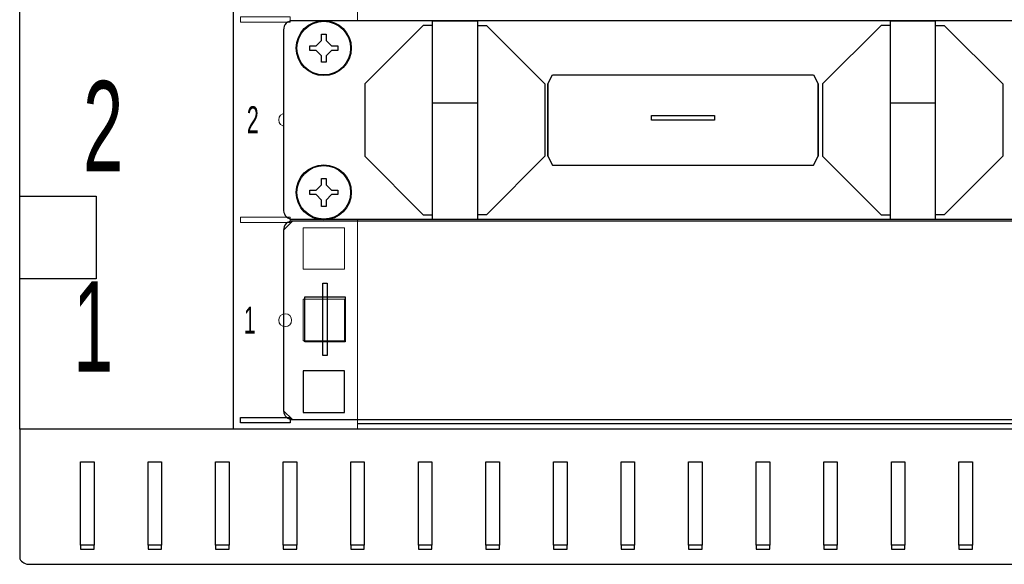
# Model space of a CAD drawing. Header units: millimetres. Extents: x 6880 to 8290, y 1205 to 1883.
# Tile 1 of 7: x 6880 to 7098, y 1399 to 1520. Entities that reach past the tile are written whole.
import ezdxf
from ezdxf.enums import TextEntityAlignment as Align

# ---------------------------------------------------------------- set-up
doc = ezdxf.new("R2010")
doc.units = ezdxf.units.MM
for name, color, linetype, lineweight in [('2DE_OBJ_BKT-pp', 7, 'Continuous', 25), ('2DE_OBJ_TXT', 7, 'Continuous', 15), ('2DE_TXT', 7, 'Continuous', 9), ('CP_DETAL', 7, 'Continuous', 9), ('CP_WIPEOUT', 7, 'Continuous', 15)]:
    doc.layers.add(name, color=color, linetype=linetype, lineweight=lineweight)
doc.styles.add('CP_ATTR', font='arial.ttf')
doc.styles.get("Standard").update_dxf_attribs({"font": 'ARIALN.TTF', "width": 0.8})

# ---------------------------------------------------------------- blocks, each defined once
blk = doc.blocks.new('2d_bkt_switchward_76_xa5uc2')
at = {"color": 7, "linetype": 'Continuous'}
blk.add_line((0, 63.52), (0, 81.82), dxfattribs=at)
for points in [[(0, 30), (0, 433.97)], [(47.5, 30), (47.5, 433.97)], [(0, 81.65), (17, 81.65), (17, 63.35), (0, 63.35)], [(62.9, 33.7), (72.1, 33.7), (72.1, 42.9), (62.9, 42.9), (62.9, 33.7)], [(62.9, 33.7), (72.1, 33.7), (72.1, 42.9), (62.9, 42.9), (62.9, 33.7)], [(62.9, 33.7), (72.1, 33.7), (72.1, 42.9), (62.9, 42.9), (62.9, 33.7)], [(62.9, 33.7), (72.1, 33.7), (72.1, 42.9), (62.9, 42.9), (62.9, 33.7)], [(62.9, 33.7), (72.1, 33.7), (72.1, 42.9), (62.9, 42.9), (62.9, 33.7)], [(49.01, 32.55), (60.01, 32.55), (60.01, 31.35), (49.01, 31.35), (49.01, 32.55)], [(49.01, 32.55), (60.01, 32.55), (60.01, 31.35), (49.01, 31.35), (49.01, 32.55)], [(49.01, 32.55), (60.01, 32.55), (60.01, 31.35), (49.01, 31.35), (49.01, 32.55)], [(49.01, 32.55), (60.01, 32.55), (60.01, 31.35), (49.01, 31.35), (49.01, 32.55)], [(49.01, 32.55), (60.01, 32.55), (60.01, 31.35), (49.01, 31.35), (49.01, 32.55)], [(75, 31.25), (525, 31.25)], [(13.5, 4.21), (13.5, 3.33), (16.5, 3.33), (16.5, 4.21), (13.5, 4.21), (13.5, 22.7), (16.5, 22.7), (16.5, 4.21)], [(28.5, 4.21), (28.5, 3.33), (31.5, 3.33), (31.5, 4.21), (28.5, 4.21), (28.5, 22.7), (31.5, 22.7), (31.5, 4.21)], [(43.5, 4.21), (43.5, 3.33), (46.5, 3.33), (46.5, 4.21), (43.5, 4.21), (43.5, 22.7), (46.5, 22.7), (46.5, 4.21)], [(58.5, 4.21), (58.5, 3.33), (61.5, 3.33), (61.5, 4.21), (58.5, 4.21), (58.5, 22.7), (61.5, 22.7), (61.5, 4.21)], [(73.5, 4.21), (73.5, 3.33), (76.5, 3.33), (76.5, 4.21), (73.5, 4.21), (73.5, 22.7), (76.5, 22.7), (76.5, 4.21)], [(88.5, 4.21), (88.5, 3.33), (91.5, 3.33), (91.5, 4.21), (88.5, 4.21), (88.5, 22.7), (91.5, 22.7), (91.5, 4.21)], [(103.5, 4.21), (103.5, 3.33), (106.5, 3.33), (106.5, 4.21), (103.5, 4.21), (103.5, 22.7), (106.5, 22.7), (106.5, 4.21)], [(118.5, 4.21), (118.5, 3.33), (121.5, 3.33), (121.5, 4.21), (118.5, 4.21), (118.5, 22.7), (121.5, 22.7), (121.5, 4.21)], [(133.5, 4.21), (133.5, 3.33), (136.5, 3.33), (136.5, 4.21), (133.5, 4.21), (133.5, 22.7), (136.5, 22.7), (136.5, 4.21)], [(148.5, 4.21), (148.5, 3.33), (151.5, 3.33), (151.5, 4.21), (148.5, 4.21), (148.5, 22.7), (151.5, 22.7), (151.5, 4.21)], [(163.5, 4.21), (163.5, 3.33), (166.5, 3.33), (166.5, 4.21), (163.5, 4.21), (163.5, 22.7), (166.5, 22.7), (166.5, 4.21)], [(178.5, 4.21), (178.5, 3.33), (181.5, 3.33), (181.5, 4.21), (178.5, 4.21), (178.5, 22.7), (181.5, 22.7), (181.5, 4.21)], [(193.5, 4.21), (193.5, 3.33), (196.5, 3.33), (196.5, 4.21), (193.5, 4.21), (193.5, 22.7), (196.5, 22.7), (196.5, 4.21)], [(208.5, 4.21), (208.5, 3.33), (211.5, 3.33), (211.5, 4.21), (208.5, 4.21), (208.5, 22.7), (211.5, 22.7), (211.5, 4.21)]]:
    blk.add_lwpolyline(points)
blk.add_lwpolyline([(0, 30), (0, 1.22, 0.291372), (2.25, 0), (597.75, 0, 0.254125), (600, 1.22), (600, 30), (0, 30)], format="xyb")
at = {"layer": 'CP_DETAL'}
for points in [[(75, 30), (75, 433.97)], [(49.01, 121.45), (60.01, 121.45), (60.01, 120.25), (49.01, 120.25), (49.01, 121.45)], [(62.9, 109.9), (72.1, 109.9), (72.1, 119.1), (62.9, 119.1), (62.9, 109.9)], [(62.9, 94.02), (72.1, 94.02), (72.1, 103.22), (62.9, 103.22), (62.9, 94.02)], [(62.9, 78.15), (72.1, 78.15), (72.1, 87.35), (62.9, 87.35), (62.9, 78.15)], [(49.01, 77), (60.01, 77), (60.01, 75.8), (49.01, 75.8), (49.01, 77)], [(62.9, 65.45), (72.1, 65.45), (72.1, 74.65), (62.9, 74.65), (62.9, 65.45)], [(62.9, 65.45), (72.1, 65.45), (72.1, 74.65), (62.9, 74.65), (62.9, 65.45)], [(62.9, 49.57), (72.1, 49.57), (72.1, 58.77), (62.9, 58.77), (62.9, 49.57)], [(62.9, 49.57), (72.1, 49.57), (72.1, 58.77), (62.9, 58.77), (62.9, 49.57)], [(62.9, 49.57), (72.1, 49.57), (72.1, 58.77), (62.9, 58.77), (62.9, 49.57)], [(62.9, 49.57), (72.1, 49.57), (72.1, 58.77), (62.9, 58.77), (62.9, 49.57)], [(62.9, 49.57), (72.1, 49.57), (72.1, 58.77), (62.9, 58.77), (62.9, 49.57)], [(62.9, 33.7), (72.1, 33.7), (72.1, 42.9), (62.9, 42.9), (62.9, 33.7)], [(49.01, 32.55), (60.01, 32.55), (60.01, 31.35), (49.01, 31.35), (49.01, 32.55)]]:
    blk.add_lwpolyline(points, dxfattribs=at)
for centre in [(58.94, 98.59), (58.94, 54.14), (58.94, 54.14), (58.94, 54.14), (58.94, 54.14), (58.94, 54.14)]:
    blk.add_circle(centre, 1.43, dxfattribs=at)
at = {"linetype": 'ByBlock', "style": 'CP_ATTR', "flags": 9}
for tag in ['NAME', 'NUMBER', 'GROUP', 'ARTICLE', 'PRODUCT-TYPE', 'ORDER-NO', 'PRODUCER', 'VOLTAGE', 'POWER', 'CHARACTER', 'OTHER', 'DIMS', 'MATERIAL', 'IP', 'WEIGHT']:
    blk.add_attdef(tag, text='', height=0.00005, dxfattribs=at).set_placement((67.27, 38.56), align=Align.MIDDLE_LEFT)
at = {"layer": '2DE_OBJ_TXT', "linetype": 'Continuous', "width": 0.7}
for s, p in [('2', (14.08, 87.2)), ('1', (11.84, 42.75))]:
    blk.add_text(s, height=20, dxfattribs=at).set_placement(p)
at = {"layer": '2DE_TXT', "linetype": 'Continuous', "width": 0.7}
for s, p in [('2', (50.42, 95.6)), ('1', (49.75, 51.15))]:
    blk.add_text(s, height=6, dxfattribs=at).set_placement(p)
at = {"layer": '2DE_TXT', "lineweight": 0, "style": 'CP_ATTR', "width": 0.8}
for tag, p in [('NAME', (1.74, 494.07)), ('ORDER-NO', (1.74, 476.47))]:
    blk.add_attdef(tag, text='', height=10, dxfattribs=at).set_placement(p, align=Align.MIDDLE_LEFT)
blk = doc.blocks.new('2d_bkt_switchward_192_fcruk22')
blk.add_lwpolyline([(-6.9, -37.95), (-6.9, -37.95), (-6.9, -37.95), (-6.9, -37.95), (471.7, -37.95), (471.7, -37.95), (471.7, -37.95, 0.41425), (473.7, -35.95), (473.7, -35.95), (473.7, 4.05, 0.414021), (471.7, 6.05), (471.7, 6.05), (-6.9, 6.05, 0.457803), (-8.9, 4.05), (-8.9, 4.05), (-8.9, -36.05, 0.414214), (-6.9, -37.95), (-6.9, -37.95)], format="xyb")
for points in [[(-0.23, -7.71), (0.77, -7.71), (0.77, -23.71), (-0.23, -23.71)], [(-4.23, -10.71), (4.77, -10.71), (4.77, -20.71), (-4.23, -20.71)]]:
    blk.add_lwpolyline(points, close=True)
at = {"layer": 'CP_WIPEOUT'}
for p, q in [((-6.9, 6.05), (-8.9, 4.05)), ((-6.9, 6.05), (-6.9, 6.05)), ((471.7, 6.05), (-6.9, 6.05)), ((-8.9, 4.05), (-8.9, -36.05)), ((-8.9, -36.05), (-6.9, -37.95)), ((-6.9, -37.95), (471.7, -37.95))]:
    blk.add_line(p, q, dxfattribs=at)
at = {"linetype": 'ByBlock', "style": 'CP_ATTR', "flags": 1}
for tag in ['ARTICLE', 'PRODUCT-TYPE', 'PRODUCER', 'CHARACTER', 'OTHER']:
    blk.add_attdef(tag, text='', height=0.00005, dxfattribs=at).set_placement((0, 0), align=Align.MIDDLE_LEFT)
at = {"layer": '2DE_TXT', "lineweight": 0, "style": 'CP_ATTR', "width": 0.8}
for tag, p in [('NAME', (553.7, -8.55)), ('ORDER-NO', (553.7, -26.15))]:
    blk.add_attdef(tag, text='', height=12, dxfattribs=at).set_placement(p, align=Align.MIDDLE_LEFT)
blk = doc.blocks.new('2d_n_bkt_138_z6zt8zc')
at = {"layer": '2DE_TXT', "lineweight": 0, "style": 'CP_ATTR', "width": 0.8}
for tag, p in [('NAME', (553.7, -8.55)), ('ORDER-NO', (553.7, -26.15))]:
    blk.add_attdef(tag, text='', height=12, dxfattribs=at).set_placement(p, align=Align.MIDDLE_LEFT)
blk.add_wipeout([(-8.9, 3.51), (-6.9, 6.05), (471.7, 6.05), (473.7, 4.05), (473.7, -35.95), (471.7, -37.95), (-6.9, -37.95), (-8.9, -36.05)]).dxf.layer = 'CP_WIPEOUT'
for p, q in [((-4.6, -34.63), (-4.6, -29.38)), ((-4.6, -34.63), (-4.6, -29.38)), ((4.6, -29.37), (4.6, -34.63))]:
    blk.add_line(p, q)
for points in [[(-6.9, -37.95), (-6.9, -37.95), (-6.9, -37.95), (-6.9, -37.95), (471.7, -37.95), (471.7, -37.95), (471.7, -37.95, 0.41425), (473.7, -35.95), (473.7, -35.95), (473.7, 4.05, 0.414021), (471.7, 6.05), (471.7, 6.05), (-6.9, 6.05, 0.457803), (-8.9, 4.05), (-8.9, 4.05), (-8.9, -36.05, 0.414214), (-6.9, -37.95), (-6.9, -37.95)], [(-2.75, 3.3), (-2.75, 3.3), (2.75, 3.3, -0.401538), (5.75, 0.3), (5.75, 0.3), (5.75, -0.3, -0.401538), (2.75, -3.3), (2.75, -3.3), (-2.75, -3.3, -0.401538), (-5.75, -0.3), (-5.75, -0.3), (-5.75, 0.2, -0.409645), (-2.75, 3.3), (-2.75, 3.3)], [(-2.75, -28.7), (-2.75, -28.7), (2.75, -28.7, -0.401538), (5.75, -31.7), (5.75, -31.7), (5.75, -32.3, -0.401538), (2.75, -35.3), (2.75, -35.3), (-2.75, -35.3, -0.401538), (-5.75, -32.3), (-5.75, -32.3), (-5.75, -31.8, -0.409645), (-2.75, -28.7), (-2.75, -28.7)]]:
    blk.add_lwpolyline(points, format="xyb")
for points in [[(24.1, 5.05), (22.1, 5.05), (9.1, -7.95), (9.1, -23.95), (22.1, -36.95), (24.1, -36.95)], [(24.1, 6.05), (24.1, -37.95), (34.1, -37.95)], [(24.1, 6.05), (34.1, 6.05), (34.1, -37.95)], [(34.1, 5.05), (36.1, 5.05), (49.1, -7.95), (49.1, -23.95), (36.1, -36.95), (34.1, -36.95)], [(125.75, 5.05), (123.75, 5.05), (110.75, -7.95), (110.75, -23.95), (123.75, -36.95), (125.75, -36.95)], [(125.75, 6.05), (125.75, -37.95), (135.75, -37.95)], [(125.75, 6.05), (135.75, 6.05), (135.75, -37.95)], [(135.75, 5.05), (137.75, 5.05), (150.75, -7.95), (150.75, -23.95), (137.75, -36.95), (135.75, -36.95)], [(49.75, -23.95), (49.75, -7.95), (50.75, -5.95), (108.75, -5.95), (109.75, -7.95), (109.75, -23.95)], [(49.75, -7.95), (49.75, -23.95), (50.75, -25.95), (108.75, -25.95), (109.75, -23.95), (109.75, -7.95)], [(24.1, -12.12), (34.1, -12.12)], [(125.75, -12.12), (135.75, -12.12)]]:
    blk.add_lwpolyline(points)
blk.add_lwpolyline([(72.75, -14.95), (86.75, -14.95), (86.75, -15.95), (72.75, -15.95)], close=True)
at = {"linetype": 'ByBlock', "style": 'CP_ATTR', "flags": 9}
for tag in ['ARTICLE', 'PRODUCER']:
    blk.add_attdef(tag, text='', height=0.00005, dxfattribs=at).set_placement((0, 0), align=Align.MIDDLE_LEFT)
for points in [[(0, 5.95), (-1.54, 5.75), (-2.97, 5.15), (-4.21, 4.21), (-5.15, 2.98), (-5.75, 1.54), (-5.95, 0), (-5.75, -1.54), (-5.15, -2.97), (-4.21, -4.21), (-2.97, -5.15), (-1.54, -5.75), (0, -5.95), (1.54, -5.75), (2.98, -5.15), (4.21, -4.21), (5.15, -2.97), (5.75, -1.54), (5.95, 0), (5.75, 1.54), (5.15, 2.98), (4.21, 4.21), (2.98, 5.15), (1.54, 5.75)], [(0, -26.05), (-1.54, -26.25), (-2.97, -26.85), (-4.21, -27.79), (-5.15, -29.02), (-5.75, -30.46), (-5.95, -32), (-5.75, -33.54), (-5.15, -34.97), (-4.21, -36.21), (-2.97, -37.15), (-1.54, -37.75), (0, -37.95), (1.54, -37.75), (2.98, -37.15), (4.21, -36.21), (5.15, -34.97), (5.75, -33.54), (5.95, -32), (5.75, -30.46), (5.15, -29.02), (4.21, -27.79), (2.98, -26.85), (1.54, -26.25)]]:
    blk.add_wipeout(points).dxf.layer = 'CP_WIPEOUT'
for points in [[(-3.1, 0.5), (-1.7, 0.5), (-0.5, 1.7), (-0.5, 3.1), (0.5, 3.1), (0.5, 1.7), (1.7, 0.5), (3.1, 0.5), (3.1, -0.5), (1.7, -0.5), (0.5, -1.7), (0.5, -3.1), (-0.5, -3.1), (-0.5, -1.7), (-1.7, -0.5), (-3.1, -0.5), (-3.1, 0.5)], [(-3.1, -31.5), (-1.7, -31.5), (-0.5, -30.3), (-0.5, -28.9), (0.5, -28.9), (0.5, -30.3), (1.7, -31.5), (3.1, -31.5), (3.1, -32.5), (1.7, -32.5), (0.5, -33.7), (0.5, -35.1), (-0.5, -35.1), (-0.5, -33.7), (-1.7, -32.5), (-3.1, -32.5), (-3.1, -31.5)]]:
    blk.add_lwpolyline(points)
for centre, radius in [((0, 0), 6.1), ((0, 0), 5.95), ((0, -32), 6.1), ((0, -32), 5.95)]:
    blk.add_circle(centre, radius)

msp = doc.modelspace()

# ---------------------------------------------------------------- block references
at = {"layer": '2DE_OBJ_BKT-pp'}
for name, p in [('2d_bkt_switchward_76_xa5uc2', (6879.77, 1399.41)), ('2d_bkt_switchward_192_fcruk22', (6947.27, 1469.46))]:
    msp.add_blockref(name, p, dxfattribs=at)

# ---------------------------------------------------------------- next in the draw order: block references
msp.add_blockref('2d_n_bkt_138_z6zt8zc', (6947.27, 1513.91), dxfattribs=at)

doc.saveas('drawing.dxf')
